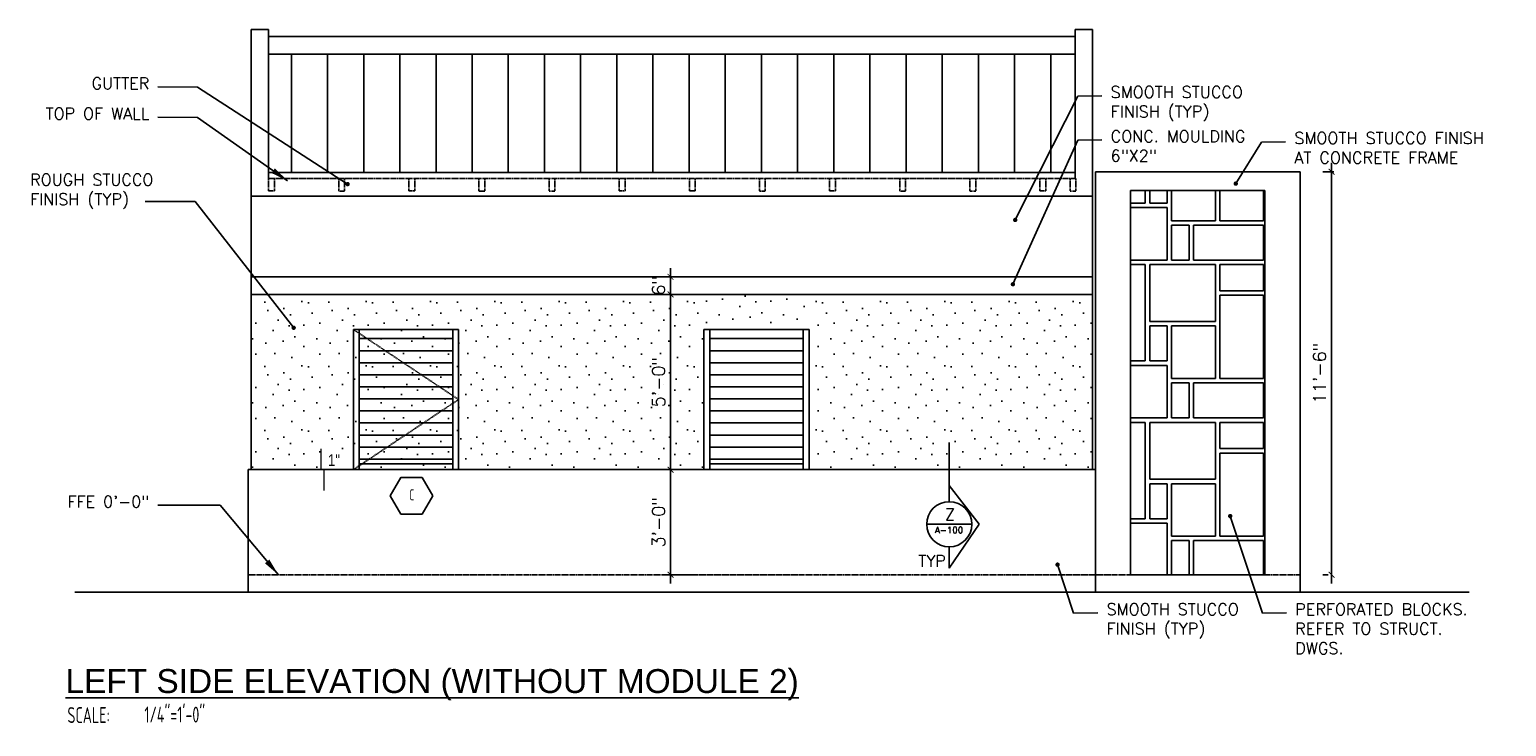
# Model space of a CAD drawing. Header units: inches. Extents: x -3803 to 30266, y -3756 to 4522.
# Tile 30 of 45: x 27074 to 27579, y 2137 to 2376. Entities that reach past the tile are written whole.
import ezdxf
from ezdxf.enums import TextEntityAlignment as Align

# ---------------------------------------------------------------- set-up
doc = ezdxf.new("R2010")
doc.units = ezdxf.units.IN
doc.header["$LTSCALE"] = 0.011
doc.header["$MEASUREMENT"] = 0
doc.header["$PDMODE"] = 1
doc.linetypes.add('DASHED', pattern=[0.75, 0.5, -0.25])
doc.layers.get('0').update_dxf_attribs({"linetype": 'CONTINUOUS'})
doc.layers.get('Defpoints').update_dxf_attribs({"linetype": 'CONTINUOUS'})
for name, color, linetype in [('a-door', 2, 'CONTINUOUS'), ('G-SYMB', 1, 'CONTINUOUS'), ('roof', 8, 'DASHED'), ('TEXT', 2, 'CONTINUOUS')]:
    doc.layers.add(name, color=color, linetype=linetype)
doc.layers.add('DIM', color=4, linetype='CONTINUOUS', lineweight=13)
doc.styles.add('LAR', font='arial.ttf', dxfattribs={"height": 0.25})
doc.styles.add('MED', font='archstyl.shx', dxfattribs={"width": 0.8, "height": 0.125})
doc.styles.add('ROMANS', font='romans.shx')
doc.styles.add('SMA', font='archstyl.shx', dxfattribs={"width": 0.8, "height": 0.0625})
doc.dimstyles.new('ANGEL', dxfattribs={"dimtxt": 4.375, "dimasz": 2, "dimexe": 3, "dimexo": 2, "dimgap": 1.5, "dimtad": 1, "dimdec": 0, "dimzin": 3, "dimdsep": 46, "dimlunit": 4, "dimtxsty": 'ROMANS', "dimblk": 'ARCHTICK', "dimcen": 0, "dimdle": 3, "dimclrd": 4, "dimclre": 4, "dimclrt": 2, "dimadec": 0, "dimazin": 0, "dimtfac": 1, "dimtdec": 0, "dimtmove": 1, "dimatfit": 3, "dimfxl": 1, "dimfrac": 2, "dimtolj": 1, "dimtzin": 0, "dimarcsym": 0})
doc.dimstyles.new('Copy of STANDARD', dxfattribs={"dimtxt": 8, "dimasz": 3, "dimexe": 3, "dimexo": 3, "dimgap": 3, "dimtad": 1, "dimrnd": 1, "dimzin": 3, "dimdsep": 46, "dimlunit": 4, "dimtxsty": 'Standard', "dimblk": 'ARCHTICK', "dimcen": 3, "dimdle": 3, "dimadec": 0, "dimazin": 0, "dimtfac": 1, "dimtix": 1, "dimtofl": 0, "dimtmove": 1, "dimatfit": 3, "dimfxl": 3, "dimtolj": 1, "dimtzin": 0, "dimlwd": -1, "dimlwe": -1, "dimarcsym": 0})

# ---------------------------------------------------------------- blocks, each defined once
blk = doc.blocks.new('AINC-TITLE')
at = {"layer": 'G-SYMB', "color": 4, "linetype": 'Continuous', "style": 'MED', "width": 0.75}
blk.add_text('SCALE:', height=0.125, dxfattribs=at).set_placement((-0.8802076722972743, -0.3073332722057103))
at = {"layer": 'G-SYMB', "color": 1, "linetype": 'Continuous', "style": 'LAR'}
blk.add_attdef('%%UDRAWING-TITLE', (-0.895149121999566, -0.07174532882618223), '', height=0.1875, dxfattribs=at)
at = {"layer": 'G-SYMB', "color": 4, "linetype": 'Continuous', "style": 'MED', "width": 0.75}
blk.add_attdef('SCALE', (-0.2765239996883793, -0.30362657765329), '', height=0.125, dxfattribs=at)
blk = doc.blocks.new('_ArchTick')
at = {"color": 0, "linetype": 'ByBlock', "const_width": 0.15}
blk.add_lwpolyline([(-0.5, -0.5), (0.5, 0.5)], dxfattribs=at)
blk = doc.blocks.new('AINC-WINID')
at = {"layer": 'G-SYMB', "linetype": 'Continuous'}
blk.add_lwpolyline([(0.2577038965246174, 20.26712014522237), (0.1674929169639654, 20.42337014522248), (-0.01292904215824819, 20.42337014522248), (-0.1031400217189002, 20.26712014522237), (-0.01292904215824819, 20.11087014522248), (0.1674929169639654, 20.11087014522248)], close=True, dxfattribs=at)
at = {"layer": 'G-SYMB', "color": 4, "linetype": 'Continuous', "style": 'SMA', "width": 0.75}
blk.add_attdef('WNUM', text='', height=0.09375, dxfattribs=at).set_placement((0.07928445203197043, 20.27531187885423), align=Align.MIDDLE)
blk = doc.blocks.new('*D214')
at = {"layer": 'Defpoints', "color": 0, "ltscale": 10, "transparency": 16777216}
for p in [(27304.62563181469, 2224.830560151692), (27293.20326823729, 2188.830560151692), (27304.62563181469, 2188.830560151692)]:
    blk.add_point(p, dxfattribs=at)
at = {"layer": 'DIM', "color": 4, "lineweight": -2, "ltscale": 10, "transparency": 16777216}
for p, q in [((27302.62563181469, 2224.830560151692), (27290.20326823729, 2224.830560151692)), ((27293.20326823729, 2227.830560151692), (27293.20326823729, 2185.830560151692)), ((27302.62563181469, 2188.830560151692), (27290.20326823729, 2188.830560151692))]:
    blk.add_line(p, q, dxfattribs=at)
at = {"layer": 'DIM', "color": 4, "lineweight": -2, "ltscale": 10, "transparency": 16777216, "xscale": 2, "yscale": 2, "zscale": 2}
for p, rotation in [((27293.20326823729, 2224.830560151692), 90), ((27293.20326823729, 2188.830560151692), 270)]:
    blk.add_blockref('_ArchTick', p, dxfattribs=dict(at, rotation=rotation))
at = {"layer": 'DIM', "color": 2, "ltscale": 10, "transparency": 16777216, "insert": (27289.09910157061, 2206.830560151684), "char_height": 4.375, "attachment_point": 5, "rotation": 90, "style": 'ROMANS'}
blk.add_mtext('\\A1;3\'-0"', dxfattribs=at)
blk = doc.blocks.new('*D215')
at = {"layer": 'Defpoints', "color": 0, "ltscale": 10, "transparency": 16777216}
for p in [(27293.2032682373, 2284.830560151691), (27301.6256318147, 2284.830560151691), (27296.41445002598, 2224.830560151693)]:
    blk.add_point(p, dxfattribs=at)
at = {"layer": 'DIM', "color": 4, "lineweight": -2, "ltscale": 10, "transparency": 16777216}
for p, q in [((27299.6256318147, 2284.830560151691), (27290.2032682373, 2284.830560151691)), ((27293.2032682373, 2221.830560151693), (27293.2032682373, 2287.830560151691)), ((27294.41445002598, 2224.830560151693), (27290.2032682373, 2224.830560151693))]:
    blk.add_line(p, q, dxfattribs=at)
at = {"layer": 'DIM', "color": 4, "lineweight": -2, "ltscale": 10, "transparency": 16777216, "xscale": 2, "yscale": 2, "zscale": 2}
for p, rotation in [((27293.2032682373, 2284.830560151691), 90), ((27293.2032682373, 2224.830560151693), 270)]:
    blk.add_blockref('_ArchTick', p, dxfattribs=dict(at, rotation=rotation))
at = {"layer": 'DIM', "color": 2, "ltscale": 10, "transparency": 16777216, "insert": (27289.09910157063, 2254.830560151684), "char_height": 4.375, "attachment_point": 5, "rotation": 90, "style": 'ROMANS'}
blk.add_mtext('\\A1;5\'-0"', dxfattribs=at)
blk = doc.blocks.new('*D213')
at = {"layer": 'Defpoints', "color": 0, "ltscale": 10, "transparency": 16777216}
for p in [(27522.22738265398, 2326.830560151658), (27519.43236528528, 2188.830560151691), (27520.22651572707, 2188.830560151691)]:
    blk.add_point(p, dxfattribs=at)
at = {"layer": 'DIM', "color": 4, "lineweight": -2, "ltscale": 10, "transparency": 16777216}
for p, q in [((27520.22738265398, 2326.830560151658), (27516.43236528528, 2326.830560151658)), ((27519.43236528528, 2329.830560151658), (27519.43236528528, 2185.830560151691)), ((27518.22651572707, 2188.830560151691), (27516.43236528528, 2188.830560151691))]:
    blk.add_line(p, q, dxfattribs=at)
at = {"layer": 'DIM', "color": 4, "lineweight": -2, "ltscale": 10, "transparency": 16777216, "xscale": 2, "yscale": 2, "zscale": 2}
for p, rotation in [((27519.43236528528, 2326.830560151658), 90), ((27519.43236528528, 2188.830560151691), 270)]:
    blk.add_blockref('_ArchTick', p, dxfattribs=dict(at, rotation=rotation))
at = {"layer": 'DIM', "color": 2, "ltscale": 10, "transparency": 16777216, "insert": (27515.3281986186, 2257.830560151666), "char_height": 4.375, "attachment_point": 5, "rotation": 90, "style": 'ROMANS'}
blk.add_mtext('\\A1;11\'-6"', dxfattribs=at)
blk = doc.blocks.new('*D216')
at = {"layer": 'Defpoints', "color": 0, "ltscale": 10, "transparency": 16777216}
for p in [(27293.20326823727, 2290.830560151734), (27293.20326823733, 2290.830560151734), (27293.20326823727, 2284.830560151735)]:
    blk.add_point(p, dxfattribs=at)
at = {"layer": 'DIM', "color": 4, "lineweight": -2, "ltscale": 10, "transparency": 16777216}
for p, q in [((27293.20326823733, 2281.830560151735), (27293.20326823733, 2293.830560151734)), ((27295.20326823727, 2290.830560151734), (27296.20326823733, 2290.830560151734)), ((27295.20326823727, 2284.830560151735), (27296.20326823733, 2284.830560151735))]:
    blk.add_line(p, q, dxfattribs=at)
at = {"layer": 'DIM', "color": 4, "lineweight": -2, "ltscale": 10, "transparency": 16777216, "xscale": 2, "yscale": 2, "zscale": 2}
for p, rotation in [((27293.20326823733, 2290.830560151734), 90), ((27293.20326823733, 2284.830560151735), 270)]:
    blk.add_blockref('_ArchTick', p, dxfattribs=dict(at, rotation=rotation))
at = {"layer": 'DIM', "color": 2, "ltscale": 10, "transparency": 16777216, "insert": (27289.09910157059, 2287.830560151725), "char_height": 4.375, "attachment_point": 5, "rotation": 90, "style": 'ROMANS'}
blk.add_mtext('\\A1;6"', dxfattribs=at)

msp = doc.modelspace()

# ---------------------------------------------------------------- hatches: boundary and pattern name
at = {"ltscale": 10}
h = msp.add_hatch(dxfattribs=at)
h.set_pattern_fill('STIP1', color=1, scale=22, pattern_type=2)
h.set_pattern_definition([(0, (3212.547383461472, -405.5569557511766), (0, 22), [0, -22]), (0, (3215.187383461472, -409.0769557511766), (0, 22), [0, -22]), (0, (3214.087383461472, -414.3569557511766), (0, 22), [0, -22]), (0, (3221.787383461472, -419.4169557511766), (0, 22), [0, -22]), (0, (3221.127383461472, -411.4969557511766), (0, 22), [0, -22]), (0, (3227.067383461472, -406.2169557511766), (0, 22), [0, -22]), (0, (3219.367383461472, -404.6769557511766), (0, 22), [0, -22]), (0, (3228.607383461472, -413.6969557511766), (0, 22), [0, -22]), (0, (3227.507383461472, -420.7369557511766), (0, 22), [0, -22]), (0, (3211.227383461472, -424.0369557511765), (0, 22), [0, -22]), (0, (3215.187383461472, -419.6369557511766), (0, 22), [0, -22]), (0, (3218.267383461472, -423.8169557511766), (0, 22), [0, -22]), (0, (3231.687383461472, -409.7369557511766), (0, 22), [0, -22]), (0, (3224.647383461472, -415.2369557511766), (0, 22), [0, -22]), (0, (3222.887383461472, -407.9769557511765), (0, 22), [0, -22]), (0, (3226.627383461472, -409.9569557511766), (0, 22), [0, -22]), (0, (3218.707383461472, -415.8969557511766), (0, 22), [0, -22]), (0, (3224.867383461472, -404.0169557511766), (0, 22), [0, -22]), (0, (3231.687383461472, -416.9969557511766), (0, 22), [0, -22]), (0, (3231.027383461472, -423.5969557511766), (0, 22), [0, -22])])
h.paths.add_polyline_path([(27437.63550135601, 2284.830560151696), (27340.62563181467, 2284.83056015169), (27340.62563181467, 2224.83056015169), (27437.63550135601, 2224.830560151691)])
h.paths.add_polyline_path([(27304.62563181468, 2284.83056015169), (27149.63550135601, 2284.830560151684), (27149.63550135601, 2224.830560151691), (27304.62563181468, 2224.830560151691)])
h = msp.add_hatch(dxfattribs=at)
h.set_pattern_fill('STIP1', color=1, scale=22, pattern_type=2)
h.set_pattern_definition([(0, (-81.67202377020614, 20.65969544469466), (0, 22), [0, -22]), (0, (-79.03202377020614, 17.13969544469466), (0, 22), [0, -22]), (0, (-80.13202377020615, 11.85969544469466), (0, 22), [0, -22]), (0, (-72.43202377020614, 6.799695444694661), (0, 22), [0, -22]), (0, (-73.09202377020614, 14.71969544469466), (0, 22), [0, -22]), (0, (-67.15202377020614, 19.99969544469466), (0, 22), [0, -22]), (0, (-74.85202377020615, 21.53969544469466), (0, 22), [0, -22]), (0, (-65.61202377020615, 12.51969544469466), (0, 22), [0, -22]), (0, (-66.71202377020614, 5.479695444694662), (0, 22), [0, -22]), (0, (-82.99202377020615, 2.179695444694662), (0, 22), [0, -22]), (0, (-79.03202377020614, 6.579695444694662), (0, 22), [0, -22]), (0, (-75.95202377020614, 2.399695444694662), (0, 22), [0, -22]), (0, (-62.53202377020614, 16.47969544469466), (0, 22), [0, -22]), (0, (-69.57202377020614, 10.97969544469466), (0, 22), [0, -22]), (0, (-71.33202377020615, 18.23969544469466), (0, 22), [0, -22]), (0, (-67.59202377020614, 16.25969544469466), (0, 22), [0, -22]), (0, (-75.51202377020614, 10.31969544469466), (0, 22), [0, -22]), (0, (-69.35202377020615, 22.19969544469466), (0, 22), [0, -22]), (0, (-62.53202377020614, 9.219695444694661), (0, 22), [0, -22]), (0, (-63.19202377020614, 2.619695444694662), (0, 22), [0, -22])])
h.paths.add_polyline_path([(27340.62563181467, 2284.830560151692), (27304.62563181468, 2284.83056015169), (27304.62563181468, 2272.83056015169), (27340.62563181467, 2272.83056015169)])
at = {"layer": 'a-door'}
h = msp.add_hatch(dxfattribs=at)
h.set_pattern_fill('LINE', color=256, scale=99, angle=90)
h.set_pattern_definition([(90, (-86.33678731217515, -447.8179219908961), (-12.375, 7.577502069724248e-16), [])])
h.paths.add_polyline_path([(27431.63550135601, 2367.102293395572), (27155.63550135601, 2367.102293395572), (27155.63550135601, 2326.518887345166), (27431.63550135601, 2326.518887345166)])
h = msp.add_hatch(dxfattribs=at)
h.set_pattern_fill('LINE', color=256, scale=33)
h.set_pattern_definition([(0, (2480.747127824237, -448.696955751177), (0, 4.125), [])])
h.paths.add_polyline_path([(27186.63636828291, 2270.681514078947), (27218.63636828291, 2270.681514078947), (27218.63636828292, 2226.830560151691), (27186.63636828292, 2226.830560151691)])
h = msp.add_hatch(dxfattribs=at)
h.set_pattern_fill('LINE', color=256, scale=33)
h.set_pattern_definition([(0, (2600.736391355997, -448.696955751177), (0, 4.125), [])])
h.paths.add_polyline_path([(27306.62563181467, 2270.681514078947), (27338.62563181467, 2270.681514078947), (27338.62563181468, 2226.830560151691), (27306.62563181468, 2226.830560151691)])
at = {"layer": 'roof', "ltscale": 53}
h = msp.add_hatch(dxfattribs=at)
h.set_pattern_fill('RSLATE', color=256, scale=3, pattern_type=2)
h.set_pattern_definition([(90, (2333.655906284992, -457.5062491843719), (-54, 3.306546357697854e-15), [18, -1.5, 33, -1.5]), (0, (2333.655906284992, -457.5062491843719), (0, 54), [19.5, -1.5, 6, -1.5, 24, -1.5]), (0, (2333.655906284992, -405.0062491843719), (0, 54), [12, -1.5, 22.5, -1.5, 15, -1.5]), (90, (2386.155906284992, -457.5062491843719), (-54, 3.306546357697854e-15), [12, -1.5, 28.5, -1.5, 9, -1.5]), (90, (2353.155906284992, -457.5062491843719), (-54, 3.306546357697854e-15), [18, -1.5, 12, -22.5]), (90, (2354.655906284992, -457.5062491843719), (-54, 3.306546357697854e-15), [12, -1.5, 18, -22.5]), (90, (2360.655906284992, -457.5062491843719), (-54, 3.306546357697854e-15), [12, -42]), (90, (2362.155906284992, -457.5062491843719), (-54, 3.306546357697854e-15), [12, -42]), (180, (2386.155906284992, -445.5062491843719), (-6.613092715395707e-15, -54), [24, -1.5, 6, -22.5]), (180, (2386.155906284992, -444.0062491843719), (-6.613092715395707e-15, -54), [15, -1.5, 15, -22.5]), (0, (2333.655906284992, -439.5062491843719), (0, 54), [19.5, -34.5]), (0, (2333.655906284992, -438.0062491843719), (0, 54), [12, -1.5, 6, -34.5]), (0, (2333.655906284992, -426.0062491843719), (0, 54), [-13.5, 6, -1.5, 15, -18]), (0, (2333.655906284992, -424.5062491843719), (0, 54), [-13.5, 22.5, -18]), (270, (2369.655906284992, -405.0062491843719), (54, -9.91963907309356e-15), [19.5, -1.5, 18, -15]), (270, (2371.155906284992, -405.0062491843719), (54, -9.91963907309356e-15), [9, -1.5, 28.5, -15]), (180, (2386.155906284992, -415.5062491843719), (-6.613092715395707e-15, -54), [15, -39]), (180, (2386.155906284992, -414.0062491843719), (-6.613092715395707e-15, -54), [15, -39]), (270, (2345.655906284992, -405.0062491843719), (54, -9.91963907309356e-15), [33, -21]), (270, (2347.155906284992, -405.0062491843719), (54, -9.91963907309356e-15), [19.5, -1.5, 12, -21])])
h.paths.add_polyline_path([(27450.63636828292, 2320.35447379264), (27496.63636828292, 2320.35447379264), (27496.63636828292, 2188.830560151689), (27450.63636828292, 2188.83056015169)])

# ---------------------------------------------------------------- linework, layer by layer
at = {"color": 1}
for p, q in [((27149.63550135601, 2375.518887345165), (27155.63550135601, 2375.518887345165)), ((27155.63550135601, 2373.102293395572), (27431.63550135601, 2373.102293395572)), ((27431.63550135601, 2375.518887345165), (27437.63550135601, 2375.518887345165)), ((27155.63550135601, 2367.102293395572), (27431.63550135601, 2367.102293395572))]:
    msp.add_line(p, q, dxfattribs=at)
at = {"color": 4, "ltscale": 10}
for p, q in [((27149.63550135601, 2318.518887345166), (27149.63550135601, 2375.518887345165)), ((27155.63550135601, 2324.518887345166), (27155.63550135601, 2375.518887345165)), ((27431.63550135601, 2324.518887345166), (27431.63550135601, 2375.518887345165)), ((27437.63550135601, 2324.518887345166), (27437.63550135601, 2375.518887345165)), ((27437.63550135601, 2318.518887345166), (27437.63550135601, 2324.518887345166)), ((27437.63550135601, 2318.518887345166), (27149.63550135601, 2318.518887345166)), ((27149.63550135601, 2318.518887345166), (27149.63550135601, 2224.830560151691)), ((27437.63550135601, 2224.830560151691), (27437.63550135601, 2318.518887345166)), ((27149.63550135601, 2290.830560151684), (27437.63550135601, 2290.830560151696)), ((27149.63550135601, 2284.830560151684), (27437.63550135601, 2284.830560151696)), ((27438.63550135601, 2224.830560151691), (27148.63550135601, 2224.830560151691)), ((27148.63550135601, 2224.830560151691), (27148.63550135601, 2188.830560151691)), ((27438.63550135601, 2188.830560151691), (27438.63550135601, 2224.830560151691)), ((27438.63550135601, 2188.830560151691), (27438.63550135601, 2224.830560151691)), ((27148.63550135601, 2188.830560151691), (27148.63550135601, 2182.830560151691)), ((27438.63550135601, 2182.830560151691), (27438.63550135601, 2188.830560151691)), ((27438.63550135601, 2182.830560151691), (27438.63550135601, 2188.830560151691))]:
    msp.add_line(p, q, dxfattribs=at)
at = {"color": 2, "ltscale": 10}
for p, q in [((27431.63550135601, 2324.518887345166), (27431.63550135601, 2336.518887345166)), ((27438.63636828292, 2224.830560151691), (27438.63636828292, 2326.830560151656)), ((27438.63636828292, 2326.830560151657), (27508.63636828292, 2326.830560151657)), ((27508.63636828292, 2326.830560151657), (27508.63636828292, 2182.830560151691)), ((27496.63636828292, 2320.35447379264), (27450.63636828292, 2320.35447379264)), ((27450.63636828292, 2320.35447379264), (27450.63636828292, 2188.83056015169)), ((27496.63636828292, 2320.35447379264), (27496.63636828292, 2188.830560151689)), ((27450.63636828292, 2188.830560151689), (27496.63636828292, 2188.830560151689))]:
    msp.add_line(p, q, dxfattribs=at)
at = {"color": 6, "ltscale": 10}
for p, q in [((27155.63550135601, 2326.518887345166), (27431.63550135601, 2326.518887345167)), ((27149.63550135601, 2182.830560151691), (27089.29414245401, 2182.830560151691)), ((27149.63550135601, 2182.830560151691), (27437.63550135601, 2182.830560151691)), ((27437.63550135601, 2182.830560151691), (27566.54845664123, 2182.830560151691))]:
    msp.add_line(p, q, dxfattribs=at)
at = {"color": 5, "ltscale": 10}
msp.add_line((27450.63636828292, 2188.83056015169), (27450.63636828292, 2320.35447379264), dxfattribs=at)
at = {"color": 1, "ltscale": 10}
for p, q in [((27388.58582529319, 2213.850845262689), (27388.58582529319, 2234.160982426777)), ((27388.58582529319, 2213.850845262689), (27388.58582529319, 2219.455943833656)), ((27398.79790736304, 2206.147879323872), (27388.58582529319, 2219.455943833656)), ((27380.85908124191, 2206.124101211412), (27396.31256934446, 2206.124101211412)), ((27388.58582529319, 2191.101721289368), (27398.79790736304, 2206.147879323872)), ((27388.58582529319, 2191.101721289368), (27388.58582529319, 2198.397357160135))]:
    msp.add_line(p, q, dxfattribs=at)
msp.add_circle((27388.58582529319, 2206.124101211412), 7.72674405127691, dxfattribs=at)
at = {"layer": 'a-door'}
for p, q in [((27184.63636828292, 2224.830560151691), (27184.63636828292, 2272.83056015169)), ((27184.63636828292, 2272.83056015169), (27220.63636828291, 2272.83056015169)), ((27186.63636828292, 2224.830560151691), (27186.63636828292, 2272.83056015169)), ((27218.63636828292, 2224.830560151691), (27218.63636828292, 2272.83056015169)), ((27220.63636828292, 2224.830560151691), (27220.63636828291, 2272.83056015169)), ((27304.62563181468, 2224.830560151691), (27304.62563181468, 2272.83056015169)), ((27304.62563181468, 2272.83056015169), (27340.62563181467, 2272.83056015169)), ((27306.62563181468, 2224.830560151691), (27306.62563181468, 2272.83056015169)), ((27338.62563181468, 2224.830560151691), (27338.62563181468, 2272.83056015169)), ((27340.62563181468, 2224.830560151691), (27340.62563181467, 2272.83056015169)), ((27186.63636828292, 2226.830560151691), (27218.63636828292, 2226.830560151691)), ((27306.62563181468, 2226.830560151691), (27338.62563181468, 2226.830560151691))]:
    msp.add_line(p, q, dxfattribs=at)
at = {"layer": 'DIM', "ltscale": 10}
for p, q in [((27173.64212363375, 2224.830560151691), (27173.64212363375, 2231.999179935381)), ((27174.64212363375, 2217.661940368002), (27174.64212363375, 2224.830560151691))]:
    msp.add_line(p, q, dxfattribs=at)
at = {"layer": 'DIM', "color": 4, "ltscale": 10}
msp.add_line((27301.62563181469, 2224.830560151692), (27288.57842912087, 2224.830560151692), dxfattribs=at)
at = {"layer": 'roof', "ltscale": 53}
for p, q in [((27155.63550135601, 2324.518887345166), (27155.63550135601, 2320.252842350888)), ((27155.63550135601, 2320.252842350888), (27157.63550135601, 2320.252842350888)), ((27157.63550135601, 2324.518887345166), (27157.63550135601, 2320.252842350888)), ((27179.63550135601, 2324.518887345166), (27179.63550135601, 2320.252842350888)), ((27179.63550135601, 2320.207448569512), (27181.63550135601, 2320.207448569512)), ((27181.63550135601, 2324.518887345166), (27181.63550135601, 2320.252842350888)), ((27203.63550135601, 2324.518887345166), (27203.63550135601, 2320.252842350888)), ((27203.63550135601, 2320.252842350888), (27205.63550135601, 2320.252842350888)), ((27205.63550135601, 2324.518887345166), (27205.63550135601, 2320.252842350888)), ((27227.63550135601, 2324.518887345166), (27227.63550135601, 2320.252842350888)), ((27227.63550135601, 2320.207448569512), (27229.63550135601, 2320.207448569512)), ((27229.63550135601, 2324.518887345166), (27229.63550135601, 2320.252842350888)), ((27251.63550135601, 2324.518887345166), (27251.63550135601, 2320.252842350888)), ((27251.63550135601, 2320.207448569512), (27253.63550135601, 2320.207448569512)), ((27253.63550135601, 2324.518887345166), (27253.63550135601, 2320.252842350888)), ((27275.63550135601, 2324.518887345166), (27275.63550135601, 2320.252842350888)), ((27275.63550135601, 2320.252842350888), (27277.63550135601, 2320.252842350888)), ((27277.63550135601, 2324.518887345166), (27277.63550135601, 2320.252842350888)), ((27299.63550135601, 2324.518887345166), (27299.63550135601, 2320.252842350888)), ((27299.63550135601, 2320.252842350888), (27301.63550135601, 2320.252842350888)), ((27301.63550135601, 2324.518887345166), (27301.63550135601, 2320.252842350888)), ((27323.63550135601, 2324.518887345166), (27323.63550135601, 2320.252842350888)), ((27323.63550135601, 2320.207448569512), (27325.63550135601, 2320.207448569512)), ((27325.63550135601, 2324.518887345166), (27325.63550135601, 2320.252842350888)), ((27347.63550135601, 2324.518887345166), (27347.63550135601, 2320.252842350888)), ((27347.63550135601, 2320.252842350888), (27349.63550135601, 2320.252842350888)), ((27349.63550135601, 2324.518887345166), (27349.63550135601, 2320.252842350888)), ((27371.63550135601, 2324.518887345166), (27371.63550135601, 2320.252842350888)), ((27371.63550135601, 2320.207448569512), (27373.63550135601, 2320.207448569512)), ((27373.63550135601, 2324.518887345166), (27373.63550135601, 2320.252842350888)), ((27395.63550135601, 2324.518887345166), (27395.63550135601, 2320.252842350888)), ((27395.63550135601, 2320.207448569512), (27397.63550135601, 2320.207448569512)), ((27397.63550135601, 2324.518887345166), (27397.63550135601, 2320.252842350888)), ((27419.63550135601, 2324.518887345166), (27419.63550135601, 2320.252842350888)), ((27419.63550135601, 2320.252842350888), (27421.63550135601, 2320.252842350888)), ((27421.63550135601, 2324.518887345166), (27421.63550135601, 2320.252842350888)), ((27429.94950043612, 2324.518887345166), (27429.94950043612, 2320.252842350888)), ((27429.94950043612, 2320.207448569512), (27431.94950043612, 2320.207448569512)), ((27431.94950043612, 2324.518887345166), (27431.94950043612, 2320.252842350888)), ((27508.63636828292, 2188.830560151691), (27148.63550135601, 2188.830560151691))]:
    msp.add_line(p, q, dxfattribs=at)
msp.add_lwpolyline([(27155.63550135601, 2326.518887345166), (27431.63550135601, 2326.518887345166), (27431.63550135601, 2324.518887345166), (27155.63550135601, 2324.518887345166)], close=True, dxfattribs=at)
msp.add_lwpolyline([(27184.63636828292, 2272.83056015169), (27220.63636828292, 2248.830560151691), (27184.63636828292, 2224.830560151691)], dxfattribs=at)

# ---------------------------------------------------------------- block references
at = {"xscale": 40.22379667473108, "yscale": 40.22379667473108, "zscale": 40.22379667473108}
msp.add_blockref('AINC-WINID', (27201.43564409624, 1400.658469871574), dxfattribs=at).add_auto_attribs({'WNUM': 'C'})
at = {"layer": 'DIM', "xscale": 43.66204933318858, "yscale": 43.66204933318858, "zscale": 43.66204933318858}
msp.add_blockref('AINC-TITLE', (27125.19349482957, 2151.487493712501), dxfattribs=at).add_auto_attribs({'%%UDRAWING-TITLE': '%%ULEFT SIDE ELEVATION (WITHOUT MODULE 2)', 'SCALE': '1/4"=1\'-0"'})

# ---------------------------------------------------------------- texts
at = {"layer": 'TEXT', "color": 2}
for s, insert, char_height, width, attachment_point in [('{\\Fromans|c0;GUTTER}', (27114.76477301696, 2359.10742482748), 4.000692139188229, 137.2542559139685, 3), ('{\\Fromans|c0;SMOOTH STUCCO\\PFINISH (TYP)}', (27443.82243606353, 2356.10483121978), 4.000692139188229, 137.2542559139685, 1), ('{\\Fromans|c0;TOP OF WALL}', (27114.76477301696, 2348.730767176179), 4.000692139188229, 137.2542559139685, 3), ('{\\Fromans|c0;CONC. MOULDING\\P6"X2"}', (27443.82243606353, 2340.963799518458), 4.000692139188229, 137.2542559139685, 1), ('{\\Fromans|c0;SMOOTH STUCCO FINISH\\PAT CONCRETE FRAME}', (27506.70767097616, 2340.332849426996), 4.000692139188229, 137.2542559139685, 1), ('{\\Fromans|c0;ROUGH STUCCO\\PFINISH (TYP)}', (27074.04536533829, 2326.092198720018), 4.000692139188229, 137.2542559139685, 1), ('{\\fTechnic|b0|i0|c2|p2;1"}', (27175.90001332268, 2230.081258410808), 4.000692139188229, 137.2542559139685, 1), ('{\\Fromans|c0;FFE 0\'-0"}', (27114.76477301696, 2215.860360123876), 4.000692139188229, 137.2542559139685, 3), ('{\\Fromans|c0;Z}', (27387.14731624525, 2211.561387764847), 4.000692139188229, 137.2542559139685, 1), ('{\\Fromans|c0;A-100}', (27383.71147922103, 2205.233517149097), 2.159637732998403, 74.09204701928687, 1), ('{\\Fromans|c0;TYP}', (27377.94757812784, 2195.568209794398), 4.000692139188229, 137.2542559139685, 1), ('{\\Fromans|c0;SMOOTH STUCCO\\PFINISH (TYP)}', (27442.43180827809, 2179.042225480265), 4.000692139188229, 137.2542559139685, 1), ('{\\Fromans|c0;PERFORATED BLOCKS.\\PREFER TO STRUCT.\\PDWGS.}', (27507.01823097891, 2179.018187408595), 4.000692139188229, 137.2542559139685, 1)]:
    msp.add_mtext(s, dxfattribs=dict(at, insert=insert, char_height=char_height, width=width, attachment_point=attachment_point))

# ---------------------------------------------------------------- dimensions: what is measured, and where the dimension line sits
at = {"layer": 'DIM', "ltscale": 10}
for base, p1, p2, picture, middle in [((27519.43236528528, 2188.830560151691), (27522.22738265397, 2326.830560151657), (27520.22651572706, 2188.83056015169), '*D213', (27515.3281986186, 2257.830560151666)), ((27293.2032682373, 2284.830560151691), (27296.41445002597, 2224.830560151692), (27301.62563181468, 2284.83056015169), '*D215', (27289.09910157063, 2254.830560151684)), ((27293.20326823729, 2188.830560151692), (27304.62563181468, 2224.830560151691), (27304.62563181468, 2188.830560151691), '*D214', (27289.09910157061, 2206.830560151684))]:
    dim = msp.add_linear_dim(base=base, p1=p1, p2=p2, angle=90, dimstyle='ANGEL', dxfattribs=at)
    dim.commit()
    dim.dimension.update_dxf_attribs({"geometry": picture, "text_midpoint": middle})
dim = msp.add_linear_dim(base=(27293.20326823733, 2290.830560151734), p1=(27293.20326823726, 2284.830560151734), p2=(27293.20326823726, 2290.830560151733), angle=90, dimstyle='ANGEL', dxfattribs=at)
dim.commit()
dim.dimension.update_dxf_attribs({"geometry": '*D216', "text_midpoint": (27293.20326823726, 2287.830560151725), "dimtype": 160})

# ---------------------------------------------------------------- leaders
at = {"layer": 'TEXT', "color": 9, "ltscale": 10, "annotation_type": 0, "has_hookline": 1}
for points, override, hookline_direction, text_width in [([(27182.65187116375, 2322.581192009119), (27131.29293022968, 2355.736351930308), (27117.76477301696, 2355.859306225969)], {"dimasz": 6, "dimtad": 0, "dimldrblk": 'DotSmall'}, 1, 20.76549729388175), ([(27411.17255278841, 2310.313218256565), (27432.54243997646, 2352.733758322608), (27440.82243606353, 2352.856712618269)], {"dimasz": 6, "dimtad": 0, "dimldrblk": 'DotSmall'}, 0, 50.10390631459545), ([(27162.11884532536, 2323.734162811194), (27131.29293022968, 2345.359694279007), (27117.76477301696, 2345.482648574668)], {"dimasz": 6, "dimtad": 0}, 1, 40.95946713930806), ([(27410.37538358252, 2288.308109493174), (27432.54243997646, 2337.592726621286), (27440.82243606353, 2337.715680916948)], {"dimasz": 6, "dimtad": 0, "dimldrblk": 'DotSmall'}, 0, 51.05645206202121), ([(27486.63039810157, 2322.757451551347), (27495.42767488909, 2336.961776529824), (27503.70767097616, 2337.084730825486)], {"dimasz": 6, "dimtad": 0, "dimldrblk": 'DotSmall'}, 0, 72.58398595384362), ([(27164.20633281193, 2273.395776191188), (27130.54472303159, 2316.673552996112), (27113.43078557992, 2316.673552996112)], {"dimasz": 6, "dimtad": 0, "dimldrblk": 'DotSmall'}, 0, 46.48423247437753), ([(27158.983455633, 2188.809753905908), (27139.02577256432, 2212.617060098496), (27117.76477301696, 2212.612241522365)], {"dimasz": 6, "dimtad": 0}, 1, 30.48146391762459), ([(27484.74772504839, 2208.919164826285), (27495.73823489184, 2175.647114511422), (27504.01823097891, 2175.770068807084)], {"dimasz": 6, "dimtad": 0, "dimldrblk": 'DotSmall'}, 0, 64.96361997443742), ([(27425.65655726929, 2192.307177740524), (27431.15181219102, 2175.671152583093), (27439.43180827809, 2175.794106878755)], {"dimasz": 6, "dimtad": 0, "dimldrblk": 'DotSmall'}, 0, 50.10390631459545)]:
    msp.add_leader(points, dimstyle='Copy of STANDARD', override=override, dxfattribs=dict(at, hookline_direction=hookline_direction, text_width=text_width))

doc.saveas('drawing.dxf')
